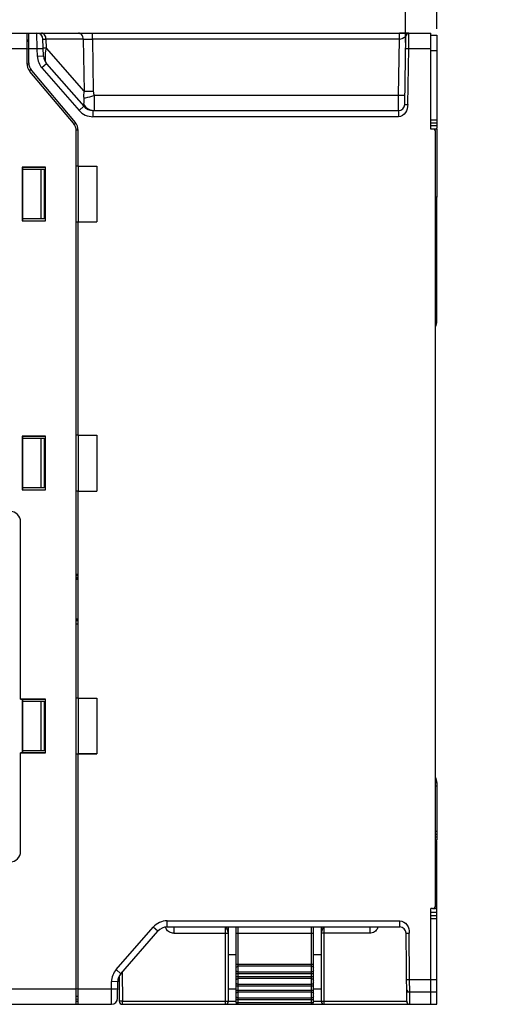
# Model space of a CAD drawing. Header units: millimetres. Extents: x 88 to 1193, y 471 to 1243.
# Tile 45 of 47: x 440 to 515, y 1001 to 1160. Entities that reach past the tile are written whole.
import ezdxf

# ---------------------------------------------------------------- set-up
doc = ezdxf.new("R2010")
doc.units = ezdxf.units.MM
doc.header["$LTSCALE"] = 20
doc.header["$PDMODE"] = 3
doc.header["$PDSIZE"] = 0.3
doc.layers.get('0').update_dxf_attribs({"linetype": 'CONTINUOUS'})
doc.layers.get('Defpoints').update_dxf_attribs({"linetype": 'CONTINUOUS'})
for name, color, linetype in [('07_ALL_FEATURES', 7, 'CONTINUOUS'), ('7_ALL_FEATURES', 7, 'CONTINUOUS'), ('DIM', 6, 'CONTINUOUS')]:
    doc.layers.add(name, color=color, linetype=linetype)
doc.styles.get("Standard").update_dxf_attribs({"font": 'arial.ttf'})
doc.dimstyles.get("Standard").update_dxf_attribs({"dimtxt": 6, "dimasz": 4, "dimexe": 1, "dimexo": 1, "dimgap": 0.09, "dimtad": 1, "dimdec": 1, "dimzin": 0, "dimdsep": 46, "dimtxsty": 'Standard', "dimblk": '_FILLED', "dimcen": 0.09, "dimclrd": 256, "dimclre": 256, "dimadec": 0, "dimazin": 0, "dimtp": 0.1, "dimtm": 0.1, "dimtfac": 1, "dimtdec": 1, "dimtmove": 0, "dimatfit": 3, "dimldrblk": '_FILLED', "dimfxl": 1, "dimtolj": 1, "dimtzin": 0, "dimlwe": -1, "dimarcsym": 0})

# ---------------------------------------------------------------- blocks, each defined once
blk = doc.blocks.new('_FILLED')
at = {"color": 0, "linetype": 'ByBlock'}
blk.add_solid([(0, 0), (-1, 0.167), (-1, -0.167)], dxfattribs=at)
blk = doc.blocks.new('*D7')
at = {"layer": 'Defpoints', "color": 0, "transparency": 16777216}
for p in [(340.21, 1179.25), (507.21, 1158.02), (340.21, 1101.28)]:
    blk.add_point(p, dxfattribs=at)
at = {"layer": 'DIM', "color": 7, "transparency": 16777216}
for p, q in [((340.21, 1102.28), (340.21, 1180.25)), ((507.21, 1159.02), (507.21, 1180.25))]:
    blk.add_line(p, q, dxfattribs=at)
at = {"layer": 'DIM', "color": 7, "lineweight": -2, "transparency": 16777216}
blk.add_line((503.21, 1179.25), (344.21, 1179.25), dxfattribs=at)
at = {"layer": 'DIM', "color": 7, "lineweight": -2, "transparency": 16777216, "xscale": 4, "yscale": 4, "zscale": 4, "rotation": 180}
blk.add_blockref('_FILLED', (340.21, 1179.25), dxfattribs=at)
at = {"layer": 'DIM', "color": 7, "lineweight": -2, "transparency": 16777216, "xscale": 4, "yscale": 4, "zscale": 4}
blk.add_blockref('_FILLED', (507.21, 1179.25), dxfattribs=at)
at = {"layer": 'DIM', "color": 0, "transparency": 16777216, "insert": (423.71, 1183.75), "char_height": 6, "attachment_point": 5}
blk.add_mtext('\\A1;D', dxfattribs=at)
blk = doc.blocks.new('*D8')
at = {"layer": 'Defpoints', "color": 0, "transparency": 16777216}
for p in [(502.16, 1166.73), (507.21, 1158.02), (502.16, 1155.83)]:
    blk.add_point(p, dxfattribs=at)
at = {"layer": 'DIM', "color": 7, "transparency": 16777216}
for p, q in [((502.16, 1156.83), (502.16, 1167.73)), ((507.21, 1159.02), (507.21, 1167.73))]:
    blk.add_line(p, q, dxfattribs=at)
at = {"layer": 'DIM', "color": 7, "lineweight": -2, "transparency": 16777216}
for p, q in [((498.16, 1166.73), (482.63, 1166.73)), ((507.21, 1166.73), (502.16, 1166.73)), ((511.21, 1166.73), (515.21, 1166.73))]:
    blk.add_line(p, q, dxfattribs=at)
at = {"layer": 'DIM', "color": 7, "lineweight": -2, "transparency": 16777216, "xscale": 4, "yscale": 4, "zscale": 4}
blk.add_blockref('_FILLED', (502.16, 1166.73), dxfattribs=at)
at = {"layer": 'DIM', "color": 7, "lineweight": -2, "transparency": 16777216, "xscale": 4, "yscale": 4, "zscale": 4, "rotation": 180}
blk.add_blockref('_FILLED', (507.21, 1166.73), dxfattribs=at)
at = {"layer": 'DIM', "color": 0, "transparency": 16777216, "insert": (488.4, 1171.24), "char_height": 6, "attachment_point": 5}
blk.add_mtext('\\A1;D1', dxfattribs=at)

msp = doc.modelspace()

# ---------------------------------------------------------------- linework, layer by layer
at = {"layer": '07_ALL_FEATURES', "color": 0, "linetype": 'Continuous'}
for p, q in [((346.91, 1158.32), (506.21, 1158.32)), ((440.91, 1158.32), (440.91, 1153.44)), ((441.21, 1153.55), (441.21, 1158.32)), ((442.57, 1155.82), (442.52, 1158.32)), ((443.62, 1154.6), (443.52, 1157.35)), ((444.07, 1155.89), (444.02, 1157.35)), ((450.03, 1157.35), (444.02, 1157.35)), ((450.03, 1157.35), (450.16, 1148.93)), ((451.53, 1157.35), (451.53, 1158.32)), ((451.53, 1157.35), (451.66, 1148.93)), ((501.19, 1157.35), (451.53, 1157.35)), ((501.03, 1148.23), (501.19, 1157.35)), ((502.69, 1158.32), (501.19, 1158.32)), ((501.19, 1157.35), (501.19, 1158.32)), ((502.01, 1146.8), (502.2, 1157.83)), ((502.66, 1155.82), (502.7, 1158.32)), ((506.21, 1142.82), (506.21, 1158.32)), ((506.21, 1158.02), (507.21, 1158.02)), ((507.21, 1158.02), (507.21, 1143.32)), ((345.91, 1155.82), (440.91, 1155.82)), ((440.91, 1156.97), (441.21, 1157.02)), ((440.91, 1157.02), (441.21, 1157.02)), ((440.91, 1155.79), (441.21, 1155.83)), ((441.21, 1157.19), (440.92, 1157.13)), ((441.21, 1155.82), (442.57, 1155.82)), ((442.57, 1155.82), (443.57, 1155.85)), ((442.62, 1154.57), (442.57, 1155.82)), ((450.16, 1148.93), (444.07, 1155.89)), ((502.16, 1155.83), (502.66, 1155.82)), ((502.51, 1146.79), (502.66, 1155.82)), ((502.66, 1155.82), (506.21, 1155.82)), ((443.62, 1154.6), (442.62, 1154.57)), ((506.21, 1155.52), (507.21, 1155.52)), ((441.21, 1153.38), (440.92, 1153.27)), ((444.11, 1153.36), (443.36, 1152.7)), ((443.36, 1152.7), (449.36, 1145.84)), ((444.11, 1153.36), (450.11, 1146.5)), ((441.57, 1152.4), (441.27, 1152.29)), ((448.44, 1143.77), (441.38, 1152.15)), ((441.68, 1152.26), (448.74, 1143.88)), ((501.03, 1148.23), (451.77, 1148.23)), ((501.01, 1145.82), (501.03, 1148.23)), ((450.11, 1146.5), (449.36, 1145.84)), ((502.01, 1146.8), (502.51, 1146.79)), ((451.61, 1145.82), (451.61, 1144.82)), ((451.61, 1145.82), (501.01, 1145.82)), ((501.01, 1144.82), (451.61, 1144.82)), ((501.01, 1145.82), (501.01, 1144.82)), ((448.54, 1143.63), (448.84, 1143.74)), ((506.21, 1144.32), (507.21, 1144.32)), ((506.21, 1143.82), (507.21, 1143.82)), ((507.21, 1143.32), (506.21, 1143.32)), ((448.9, 1142.65), (449.2, 1142.76)), ((448.91, 1001.32), (448.91, 1142.48)), ((449.21, 1136.83), (449.21, 1142.59)), ((506.51, 1142.82), (506.21, 1142.82)), ((507.06, 1142.82), (506.56, 1142.82)), ((507.01, 1017.32), (507.01, 1142.32)), ((507.21, 1142.82), (507.21, 1131.82)), ((440.16, 1136.66), (440.16, 1127.97)), ((443.95, 1136.66), (440.16, 1136.66)), ((440.19, 1136.63), (440.19, 1128)), ((443.92, 1136.63), (440.19, 1136.63)), ((443.92, 1128), (443.92, 1136.63)), ((443.95, 1127.97), (443.95, 1136.66)), ((449.21, 1136.82), (448.91, 1136.82)), ((449.21, 1136.83), (452.21, 1136.83)), ((449.21, 1136.82), (449.21, 1127.82)), ((452.21, 1136.83), (452.21, 1127.8)), ((440.21, 1128.32), (440.21, 1136.32)), ((440.21, 1136.32), (443.69, 1136.32)), ((443.21, 1128.32), (443.21, 1136.32)), ((443.69, 1136.32), (443.69, 1128.32)), ((507.01, 1131.82), (507.06, 1131.82)), ((507.01, 1131.32), (507.21, 1131.32)), ((507.21, 1130.82), (507.01, 1130.82)), ((507.21, 1130.32), (507.01, 1130.32)), ((507.21, 1111.71), (507.21, 1131.32)), ((440.16, 1127.97), (443.95, 1127.97)), ((440.19, 1128), (443.92, 1128)), ((443.69, 1128.32), (440.21, 1128.32)), ((448.91, 1127.82), (449.21, 1127.82)), ((449.21, 1093.33), (449.21, 1127.8)), ((449.21, 1127.8), (452.21, 1127.8)), ((507.01, 1112.21), (507.21, 1112.21)), ((507.01, 1111.71), (507.21, 1111.71)), ((443.95, 1093.16), (440.16, 1093.16)), ((440.16, 1093.16), (440.16, 1084.47)), ((443.92, 1093.13), (440.19, 1093.13)), ((440.19, 1093.13), (440.19, 1084.5)), ((440.21, 1092.82), (443.69, 1092.82)), ((440.21, 1084.82), (440.21, 1092.82)), ((443.21, 1084.82), (443.21, 1092.82)), ((443.69, 1092.82), (443.69, 1084.82)), ((443.92, 1084.5), (443.92, 1093.13)), ((443.95, 1084.47), (443.95, 1093.16)), ((449.21, 1093.32), (448.91, 1093.32)), ((449.21, 1093.33), (452.21, 1093.33)), ((449.21, 1093.32), (449.21, 1084.32)), ((452.21, 1093.33), (452.21, 1084.3)), ((440.16, 1084.47), (443.95, 1084.47)), ((440.19, 1084.5), (443.92, 1084.5)), ((443.69, 1084.82), (440.21, 1084.82)), ((448.91, 1084.32), (449.21, 1084.32)), ((449.21, 1084.3), (452.21, 1084.3)), ((449.21, 1050.83), (449.21, 1084.3)), ((439.91, 1050.66), (439.91, 1079.27)), ((449.21, 1070.82), (448.91, 1070.83)), ((449.21, 1070.58), (448.91, 1070.58)), ((449.21, 1070.27), (448.91, 1070.28)), ((449.15, 1069.98), (449.03, 1069.98)), ((449.21, 1069.97), (449.15, 1069.98)), ((449.15, 1069.98), (449.15, 1063.66)), ((448.91, 1063.35), (449.21, 1063.36)), ((449.02, 1063.65), (449.14, 1063.66)), ((449.15, 1063.66), (449.21, 1063.66)), ((448.91, 1062.81), (449.21, 1062.82)), ((440.17, 1050.66), (439.91, 1050.66)), ((439.91, 1050.66), (443.95, 1050.66)), ((440.19, 1050.63), (440.17, 1050.66)), ((440.17, 1050.66), (440.17, 1041.98)), ((443.92, 1050.63), (440.19, 1050.63)), ((440.19, 1050.63), (440.19, 1042)), ((443.92, 1050.63), (443.95, 1050.66)), ((443.92, 1042), (443.92, 1050.63)), ((443.95, 1041.97), (443.95, 1050.66)), ((449.21, 1050.82), (448.91, 1050.82)), ((449.21, 1050.83), (452.21, 1050.83)), ((449.21, 1050.82), (449.21, 1041.82)), ((452.21, 1050.83), (452.21, 1041.8)), ((440.21, 1050.32), (443.69, 1050.32)), ((440.21, 1042.32), (440.21, 1050.32)), ((443.21, 1042.32), (443.21, 1050.32)), ((443.69, 1050.32), (443.69, 1042.32)), ((439.91, 1041.98), (440.17, 1041.98)), ((443.95, 1041.97), (439.91, 1041.97)), ((439.91, 1026.07), (439.91, 1041.97)), ((440.19, 1042), (443.92, 1042)), ((443.69, 1042.32), (440.21, 1042.32)), ((448.91, 1041.82), (449.21, 1041.82)), ((452.21, 1041.8), (449.21, 1041.82)), ((449.21, 1041.8), (452.21, 1041.8)), ((449.21, 1001.32), (449.21, 1041.8)), ((507.01, 1037.16), (507.21, 1037.16)), ((507.01, 1036.66), (507.21, 1036.66)), ((507.21, 1037.16), (507.21, 1028.32)), ((507.01, 1029.32), (507.21, 1029.32)), ((507.01, 1028.82), (507.21, 1028.82)), ((507.21, 1028.32), (507.01, 1028.32)), ((507.06, 1027.82), (507.01, 1027.82)), ((507.21, 1001.32), (507.21, 1027.82)), ((506.49, 1016.82), (506.21, 1016.82)), ((506.21, 1001.32), (506.21, 1016.82)), ((506.21, 1016.22), (507.21, 1016.22)), ((507.21, 1015.62), (506.21, 1015.62)), ((506.49, 1016.82), (507, 1016.82)), ((463.61, 1014.82), (501.24, 1014.82)), ((463.61, 1013.82), (463.61, 1014.82)), ((501.24, 1013.82), (501.24, 1014.82)), ((507.21, 1015.12), (506.21, 1015.12)), ((455.35, 1006.93), (461.36, 1013.79)), ((456.1, 1006.27), (462.11, 1013.14)), ((462.11, 1013.14), (461.36, 1013.79)), ((463.61, 1013.82), (501.24, 1013.82)), ((464.66, 1013.82), (464.66, 1012.82)), ((464.66, 1012.82), (473.51, 1012.82)), ((473.01, 1001.32), (473.01, 1013.82)), ((473.51, 1001.82), (473.51, 1013.82)), ((474.76, 1001.62), (474.76, 1013.82)), ((474.76, 1012.82), (487.26, 1012.82)), ((475.06, 1001.32), (475.06, 1013.82)), ((486.96, 1001.32), (486.96, 1013.82)), ((487.26, 1001.62), (487.26, 1013.82)), ((488.51, 1013.82), (488.51, 1001.82)), ((496.36, 1012.82), (488.51, 1012.82)), ((489.01, 1001.32), (489.01, 1013.82)), ((496.36, 1013.82), (496.36, 1012.82)), ((502.24, 1012.83), (502.74, 1012.83)), ((502.33, 1001.81), (502.24, 1012.83)), ((502.8, 1005.32), (502.74, 1012.83)), ((487.26, 1007.76), (474.76, 1007.76)), ((456.1, 1006.27), (455.35, 1006.93)), ((456.32, 1006.52), (456.36, 1001.82)), ((474.76, 1006.28), (487.26, 1006.28)), ((486.96, 1007.48), (475.06, 1007.48)), ((475.06, 1006.55), (486.96, 1006.55)), ((454.6, 1003.82), (454.61, 1004.98)), ((455.61, 1004.97), (454.61, 1004.98)), ((455.58, 1002.31), (455.61, 1004.97)), ((455.82, 1005.85), (455.86, 1001.81)), ((487.26, 1005.76), (474.76, 1005.76)), ((486.96, 1005.48), (475.06, 1005.48)), ((475.06, 1004.55), (486.96, 1004.55)), ((502.3, 1005.31), (502.8, 1005.32)), ((502.8, 1005.32), (506.21, 1005.32)), ((502.82, 1003.32), (502.8, 1005.32)), ((507.21, 1005.29), (506.21, 1005.29)), ((391.71, 1003.82), (448.91, 1003.82)), ((448.91, 1003.85), (449.21, 1003.8)), ((449.21, 1003.82), (454.6, 1003.82)), ((454.58, 1001.32), (454.6, 1003.82)), ((454.6, 1003.82), (455.6, 1003.81)), ((473.51, 1003.82), (474.76, 1003.82)), ((474.76, 1004.28), (487.26, 1004.28)), ((487.26, 1003.56), (474.76, 1003.56)), ((486.96, 1003.28), (475.06, 1003.28)), ((487.26, 1003.82), (488.51, 1003.82)), ((502.32, 1003.31), (502.82, 1003.32)), ((502.82, 1003.32), (507.21, 1003.32)), ((502.83, 1001.32), (502.82, 1003.32)), ((391.71, 1001.32), (454.58, 1001.32)), ((448.91, 1002.66), (449.21, 1002.62)), ((449.21, 1002.12), (448.91, 1002.17)), ((448.91, 1001.82), (449.21, 1001.82)), ((456.36, 1001.82), (455.86, 1001.81)), ((456.36, 1001.82), (474.76, 1001.82)), ((456.36, 1001.32), (456.36, 1001.82)), ((456.36, 1001.32), (507.21, 1001.32)), ((474.76, 1002.08), (487.26, 1002.08)), ((474.76, 1001.62), (487.26, 1001.62)), ((475.01, 1001.32), (475.01, 1001.32)), ((475.06, 1002.35), (486.96, 1002.35)), ((487.01, 1001.32), (487.01, 1001.32)), ((487.26, 1001.82), (502.33, 1001.82))]:
    msp.add_line(p, q, dxfattribs=at)
for centre, radius, start, end in [((442.52, 1157.32), 1, 2, 90), ((502.7, 1157.82), 0.5, 90, 179), ((445.62, 1154.67), 3, 182, 221.1859), ((445.62, 1154.67), 2, 182, 221.1859), ((442.91, 1153.44), 2, 180, 220.1009), ((443.21, 1153.55), 2, 180, 220.1009), ((451.85, 1147.79), 2.01, 208.069, 218.0278), ((451.61, 1147.82), 2, 221.1859, 270), ((451.83, 1147.77), 1.97, 217.9981, 228.0518), ((501.01, 1146.82), 1, 270, 359), ((451.61, 1147.82), 3, 221.1859, 270), ((451.75, 1147.66), 1.84, 259.3799, 265.7418), ((446.91, 1142.48), 2, 0, 40.1009), ((447.21, 1142.59), 2, 0, 40.1009), ((506.51, 1142.32), 0.5, 0, 90), ((505.21, 1111.71), 2, 334.3973, 0), ((438.16, 1079.27), 1.75, 0, 90), ((505.21, 1037.16), 2, 0, 25.8723), ((438.16, 1026.07), 1.75, 270, 0), ((506.51, 1017.32), 0.5, 270, 0), ((463.61, 1011.82), 3, 90, 138.8141), ((463.61, 1011.82), 2, 90, 138.8141), ((464.55, 1014.13), 1.27, 195.0912, 210.3942), ((496.47, 1014.13), 1.26, 337.2175, 340.4823), ((496.48, 1014.12), 1.25, 340.4797, 345.9495), ((501.24, 1012.82), 1, 0.5, 90), ((457.61, 1004.95), 3, 138.8141, 179.5), ((457.61, 1004.95), 2, 138.8141, 179.5), ((502.82, 1003.82), 0.5, 180.5096, 270.0001), ((454.58, 1002.32), 1, 270, 359.4961), ((456.36, 1001.82), 0.5, 180.5, 270), ((473.01, 1001.82), 0.5, 270, 0), ((475.06, 1001.62), 0.3, 180, 270), ((486.96, 1001.62), 0.3, 270, 0), ((489.01, 1001.82), 0.5, 180, 270), ((502.83, 1001.82), 0.5, 180.5111, 270.0001)]:
    msp.add_arc(centre, radius, start, end, dxfattribs=at)
for points, knots in [([(444.02, 1157.35), (444.01, 1157.59), (443.89, 1158.05), (443.46, 1158.32), (443.26, 1158.32)], [0, 0, 0, 0, 0.548845, 1, 1, 1, 1]), ([(443.52, 1157.35), (443.52, 1157.36), (443.56, 1157.35), (443.6, 1157.36), (443.69, 1157.35), (443.82, 1157.36), (443.95, 1157.35), (444.02, 1157.35)], [0, 0, 0, 0, 0.065075, 0.145866, 0.258128, 0.57333, 1, 1, 1, 1]), ([(450.03, 1157.35), (450.02, 1157.59), (449.9, 1158.05), (449.47, 1158.32), (449.27, 1158.32)], [0, 0, 0, 0, 0.548845, 1, 1, 1, 1]), ([(450.03, 1157.35), (450.13, 1157.35), (450.63, 1157.36), (451.13, 1157.36), (451.53, 1157.35)], [0, 0, 0, 0, 0.207516, 1, 1, 1, 1]), ([(501.19, 1157.35), (501.32, 1157.36), (501.52, 1157.42), (501.74, 1157.53), (501.89, 1157.61), (502.01, 1157.68), (502.11, 1157.76), (502.15, 1157.78), (502.2, 1157.84), (502.2, 1157.83)], [0, 0, 0, 0, 0.355679, 0.521428, 0.672089, 0.802278, 0.905815, 0.975205, 1, 1, 1, 1]), ([(440.91, 1157.22), (440.91, 1157.22), (441.01, 1157.22), (441.11, 1157.22), (441.2, 1157.22)], [0, 0, 0, 0, 0.068411, 1, 1, 1, 1]), ([(443.58, 1155.89), (443.58, 1155.89), (443.57, 1155.89), (443.57, 1155.89), (443.57, 1155.89)], [0, 0, 0, 0, 0.702467, 1, 1, 1, 1]), ([(444.07, 1155.89), (443.95, 1155.89), (443.79, 1155.89), (443.62, 1155.88), (443.58, 1155.89)], [0, 0, 0, 0, 0.701966, 1, 1, 1, 1]), ([(444.11, 1153.36), (444.03, 1153.44), (443.94, 1153.75), (443.88, 1154.6), (443.98, 1155.34), (444.07, 1155.89)], [0, 0, 0, 0, 0.136123, 0.356224, 1, 1, 1, 1]), ([(450.11, 1147.82), (450.13, 1147.62), (450.13, 1147.34), (450.11, 1147.02), (450.1, 1146.89), (450.08, 1146.84)], [0, 0, 0, 0, 0.614017, 0.842784, 1, 1, 1, 1]), ([(450.11, 1147.82), (450.22, 1147.84), (450.77, 1147.97), (451.32, 1148.11), (451.77, 1148.23)], [0, 0, 0, 0, 0.185096, 1, 1, 1, 1]), ([(450.16, 1148.93), (450.26, 1148.92), (450.76, 1148.92), (451.27, 1148.92), (451.66, 1148.93)], [0, 0, 0, 0, 0.20759, 1, 1, 1, 1]), ([(451.77, 1148.23), (451.78, 1148.02), (451.81, 1147.32), (451.82, 1146.63), (451.8, 1146.14)], [0, 0, 0, 0, 0.301007, 1, 1, 1, 1]), ([(502.03, 1148.25), (502.03, 1148.24), (501.99, 1148.24), (501.95, 1148.23), (501.85, 1148.23), (501.67, 1148.23), (501.39, 1148.23), (501.16, 1148.23), (501.03, 1148.23)], [0, 0, 0, 0, 0.020392, 0.077498, 0.169993, 0.294133, 0.618005, 1, 1, 1, 1]), ([(450.08, 1146.84), (450.05, 1146.79), (450.02, 1146.66), (450.07, 1146.54), (450.11, 1146.5)], [0, 0, 0, 0, 0.520558, 1, 1, 1, 1]), ([(451.8, 1146.14), (451.8, 1146.06), (451.79, 1145.95), (451.77, 1145.85), (451.76, 1145.82), (451.75, 1145.82)], [0, 0, 0, 0, 0.727284, 0.917138, 1, 1, 1, 1]), ([(502.51, 1146.79), (502.5, 1146.34), (502.33, 1145.41), (501.45, 1144.82), (501.01, 1144.82)], [0, 0, 0, 0, 0.505523, 1, 1, 1, 1]), ([(507.21, 1143.32), (507.21, 1143.24), (507.21, 1143.12), (507.2, 1142.98), (507.18, 1142.87), (507.1, 1142.82), (507.06, 1142.82)], [0, 0, 0, 0, 0.409134, 0.631334, 0.784501, 1, 1, 1, 1]), ([(507.21, 1131.32), (507.21, 1131.4), (507.21, 1131.51), (507.2, 1131.66), (507.18, 1131.77), (507.1, 1131.82), (507.06, 1131.82)], [0, 0, 0, 0, 0.409134, 0.631334, 0.784501, 1, 1, 1, 1]), ([(449.02, 1069.98), (449.01, 1069.99), (448.97, 1069.99), (448.93, 1070), (448.91, 1070.02)], [0, 0, 0, 0, 0.402557, 1, 1, 1, 1]), ([(449.02, 1069.98), (449.02, 1070.01), (449.02, 1070.1), (448.99, 1070.19), (448.95, 1070.24)], [0, 0, 0, 0, 0.282809, 1, 1, 1, 1]), ([(449.15, 1069.98), (449.15, 1070.01), (449.15, 1070.08), (449.16, 1070.18), (449.14, 1070.23), (449.16, 1070.27), (449.15, 1070.28)], [0, 0, 0, 0, 0.381695, 0.706273, 0.922692, 1, 1, 1, 1]), ([(448.91, 1063.62), (448.91, 1063.62), (448.95, 1063.64), (448.99, 1063.65), (449.02, 1063.65)], [0, 0, 0, 0, 0.074414, 1, 1, 1, 1]), ([(449.02, 1063.65), (449.02, 1063.63), (449.02, 1063.54), (448.99, 1063.44), (448.95, 1063.39)], [0, 0, 0, 0, 0.28281, 1, 1, 1, 1]), ([(449.15, 1063.66), (449.15, 1063.62), (449.15, 1063.55), (449.16, 1063.45), (449.14, 1063.41), (449.16, 1063.36), (449.15, 1063.36)], [0, 0, 0, 0, 0.381695, 0.706273, 0.922692, 1, 1, 1, 1]), ([(507.21, 1028.32), (507.21, 1028.24), (507.21, 1028.12), (507.2, 1027.98), (507.18, 1027.87), (507.1, 1027.82), (507.06, 1027.82)], [0, 0, 0, 0, 0.409134, 0.631334, 0.784501, 1, 1, 1, 1]), ([(507.21, 1016.22), (507.21, 1016.31), (507.21, 1016.47), (507.2, 1016.66), (507.13, 1016.8), (507.04, 1016.82), (507, 1016.82)], [0, 0, 0, 0, 0.393465, 0.662639, 0.836401, 1, 1, 1, 1]), ([(501.24, 1014.82), (501.68, 1014.82), (502.57, 1014.22), (502.73, 1013.28), (502.74, 1012.83)], [0, 0, 0, 0, 0.494513, 1, 1, 1, 1]), ([(464.66, 1012.82), (464.42, 1012.82), (463.94, 1012.94), (463.58, 1013.28), (463.46, 1013.49)], [0, 0, 0, 0, 0.500359, 1, 1, 1, 1]), ([(473.51, 1012.82), (473.51, 1012.92), (473.44, 1013.08), (473.36, 1013.28), (473.3, 1013.44), (473.26, 1013.59), (473.24, 1013.7), (473.22, 1013.78), (473.21, 1013.81), (473.21, 1013.82), (473.21, 1013.82)], [0, 0, 0, 0, 0.29645, 0.465329, 0.632, 0.780528, 0.897254, 0.972172, 0.991963, 1, 1, 1, 1]), ([(488.78, 1013.74), (488.75, 1013.59), (488.69, 1013.35), (488.56, 1013.06), (488.51, 1012.9), (488.51, 1012.82)], [0, 0, 0, 0, 0.470309, 0.753802, 1, 1, 1, 1]), ([(488.81, 1013.82), (488.8, 1013.82), (488.8, 1013.8), (488.79, 1013.79), (488.79, 1013.78)], [0, 0, 0, 0, 0.281111, 1, 1, 1, 1]), ([(497.63, 1013.64), (497.53, 1013.39), (497.16, 1012.97), (496.62, 1012.82), (496.36, 1012.82)], [0, 0, 0, 0, 0.499453, 1, 1, 1, 1]), ([(474.76, 1007.2), (474.76, 1007.28), (474.83, 1007.43), (474.98, 1007.48), (475.06, 1007.48)], [0, 0, 0, 0, 0.486641, 1, 1, 1, 1]), ([(475.06, 1006.55), (474.98, 1006.55), (474.83, 1006.61), (474.76, 1006.76), (474.76, 1006.83)], [0, 0, 0, 0, 0.513379, 1, 1, 1, 1]), ([(486.96, 1007.48), (487.03, 1007.48), (487.19, 1007.43), (487.26, 1007.28), (487.26, 1007.2)], [0, 0, 0, 0, 0.513384, 1, 1, 1, 1]), ([(487.26, 1006.83), (487.26, 1006.76), (487.19, 1006.61), (487.03, 1006.55), (486.96, 1006.55)], [0, 0, 0, 0, 0.486621, 1, 1, 1, 1]), ([(474.76, 1005.2), (474.76, 1005.28), (474.83, 1005.43), (474.98, 1005.48), (475.06, 1005.48)], [0, 0, 0, 0, 0.486621, 1, 1, 1, 1]), ([(475.06, 1004.55), (474.98, 1004.55), (474.83, 1004.61), (474.76, 1004.76), (474.76, 1004.83)], [0, 0, 0, 0, 0.513379, 1, 1, 1, 1]), ([(486.96, 1005.48), (487.03, 1005.48), (487.19, 1005.43), (487.26, 1005.28), (487.26, 1005.2)], [0, 0, 0, 0, 0.513379, 1, 1, 1, 1]), ([(487.26, 1004.83), (487.26, 1004.76), (487.19, 1004.61), (487.03, 1004.55), (486.96, 1004.55)], [0, 0, 0, 0, 0.486621, 1, 1, 1, 1]), ([(474.76, 1003), (474.76, 1003.08), (474.83, 1003.23), (474.98, 1003.28), (475.06, 1003.28)], [0, 0, 0, 0, 0.486621, 1, 1, 1, 1]), ([(486.96, 1003.28), (487.03, 1003.28), (487.19, 1003.23), (487.26, 1003.08), (487.26, 1003)], [0, 0, 0, 0, 0.513379, 1, 1, 1, 1]), ([(475.06, 1002.35), (474.98, 1002.35), (474.83, 1002.41), (474.76, 1002.56), (474.76, 1002.63)], [0, 0, 0, 0, 0.513379, 1, 1, 1, 1]), ([(487.26, 1002.63), (487.26, 1002.56), (487.19, 1002.41), (487.03, 1002.35), (486.96, 1002.35)], [0, 0, 0, 0, 0.486621, 1, 1, 1, 1])]:
    msp.add_open_spline(points, degree=3, knots=knots, dxfattribs=at)
for points in [[(450.16, 1148.93), (450.09, 1148.56), (450.08, 1148.19), (450.11, 1147.82)], [(451.66, 1148.93), (451.67, 1148.69), (451.71, 1148.46), (451.77, 1148.23)], [(450.51, 1146.3), (450.76, 1146.07), (451.08, 1145.91), (451.41, 1145.85)], [(488.79, 1013.78), (488.79, 1013.77), (488.79, 1013.75), (488.78, 1013.74)]]:
    msp.add_open_spline(points, degree=3, dxfattribs=at)
at = {"layer": '7_ALL_FEATURES', "color": 0, "linetype": 'Continuous'}
for p, q in [((474.76, 1009.32), (473.51, 1009.32)), ((488.51, 1009.32), (487.26, 1009.32))]:
    msp.add_line(p, q, dxfattribs=at)

# ---------------------------------------------------------------- dimensions: what is measured, and where the dimension line sits
at = {"layer": 'DIM', "color": 0}
for base, p2, text, picture, middle in [((340.21, 1179.25), (340.21, 1101.28), 'D', '*D7', (423.71, 1183.75)), ((502.16, 1166.73), (502.16, 1155.83), 'D1', '*D8', (488.4, 1171.24))]:
    dim = msp.add_linear_dim(base=base, p1=(507.21, 1158.02), p2=p2, text=text, dimstyle='Standard', override={"dimgap": 1.5, "dimclrd": 7, "dimclre": 7, "dimarcsym": 1}, dxfattribs=at)
    dim.commit()
    dim.dimension.update_dxf_attribs({"geometry": picture, "text_midpoint": middle})

doc.saveas('drawing.dxf')
